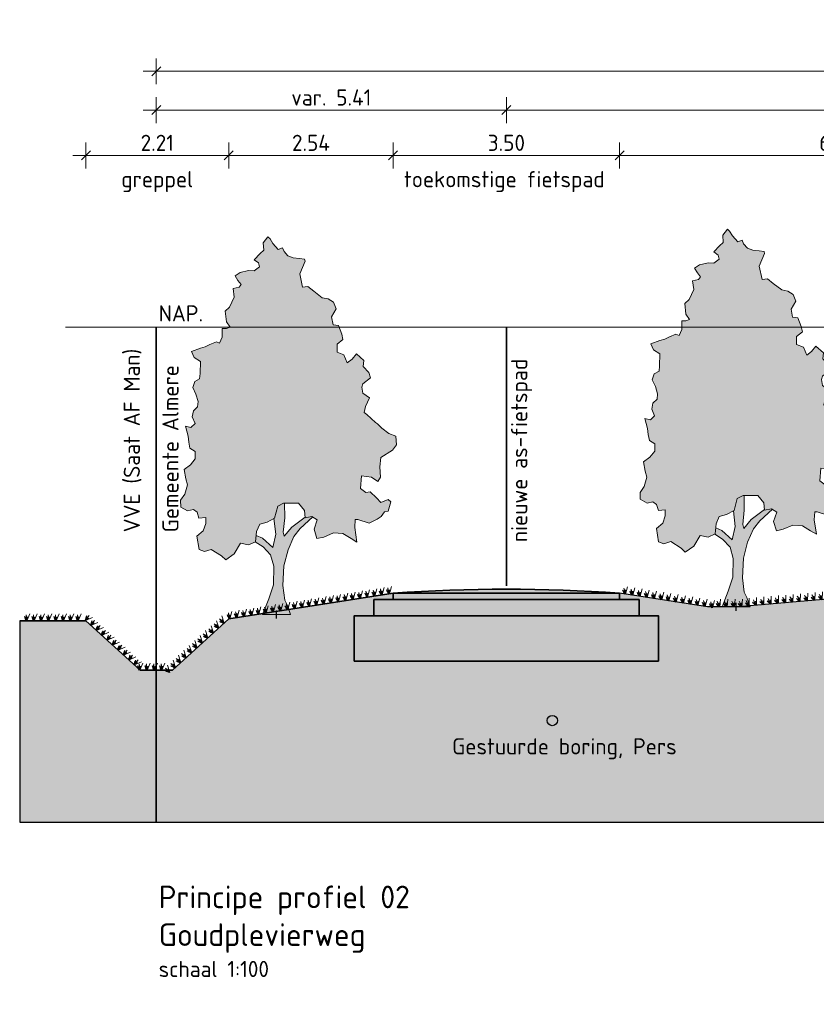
# Model space of a CAD drawing. Header units: metres. Extents: x 150805 to 161014, y 478675 to 486369.
# Tile 24 of 35: x 160820 to 160832, y 478706 to 478721. Entities that reach past the tile are written whole.
import ezdxf

# ---------------------------------------------------------------- set-up
doc = ezdxf.new("R2010")
doc.units = ezdxf.units.M
doc.linetypes.add('AL-NAP_LIJN', pattern=[15.25, 12, -1.5, 0.25, -1.5])
doc.linetypes.add('XX-HART', pattern=[12, 4, -2, 0, -2, 4])
doc.layers.get('0').update_dxf_attribs({"lineweight": 25})
doc.layers.get('Defpoints').update_dxf_attribs({"lineweight": 25, "true_color": 0xff7fff})
for name, color, linetype, lineweight in [('N-WE-GR-BOOM-1e-A', 90, 'Continuous', 25), ('N-WE-GR-BOOM-1e-SD', 90, 'Continuous', 25), ('N-WE-VH-KANTVERHARDING-G', 7, 'Continuous', 35), ('X-XX-AL-M', 7, 'Continuous', 18), ('X-XX-AL-NAP-G', 7, 'AL-NAP_LIJN', 18), ('X-XX-AL-T25', 7, 'Continuous', 25), ('X-XX-AL-T35', 7, 'Continuous', 35)]:
    doc.layers.add(name, color=color, linetype=linetype, lineweight=lineweight)
for name, color, linetype, lineweight, true_color in [('N-WE-GR-BOOM-S', 7, 'Continuous', 40, 0x009900), ('N-WE-KG-GRENS_PERCEEL-G', 150, 'KG-PERCEEL', 35, 0x007fff), ('X-XX-AL-HARTLIJN-G', 7, 'XX-HART', 35, 0xff2e2e)]:
    doc.layers.add(name, color=color, linetype=linetype, lineweight=lineweight, true_color=true_color)
doc.layers.add('N-WE-GR-WEGEN-A', color=7, linetype='Continuous', lineweight=40, true_color=0xffd6ad, transparency=0.4)
doc.styles.add('NLCS-ISO-M100-T25', font='NLCS-ISO.ttf')
doc.styles.add('NLCS-ISO-M100-T35', font='NLCS-ISO.ttf')
doc.styles.get("Standard").update_dxf_attribs({"font": 'NLCS-ISO.ttf'})
doc.linetypes.add('KG-PERCEEL', pattern='A,5.5,-2,["P",Standard,S=1.8,R=0,X=-0.5,Y=-0.9],-2,5.5,-2,[5,NLCS.shx,S=0.75,R=0,X=0,Y=0],-2', length=19)
doc.dimstyles.new('NLCS-M100-T25-SCHRAP-X_L2_H1', dxfattribs={"dimscale": 0.1, "dimtxt": 2.5, "dimasz": 1.4, "dimexe": 2, "dimexo": 2, "dimgap": 0.7, "dimtad": 1, "dimzin": 0, "dimdsep": 46, "dimtxsty": 'NLCS-ISO-M100-T25', "dimblk": 'OBLIQUE', "dimcen": 0, "dimdle": 2, "dimclrd": 256, "dimclre": 256, "dimclrt": 256, "dimadec": 1, "dimazin": 0, "dimtfac": 1, "dimtofl": 0, "dimtmove": 1, "dimatfit": 0, "dimldrblk": 'OBLIQUE', "dimfxl": 2, "dimfxlon": 1, "dimtfill": 1, "dimtfillclr": 254, "dimtolj": 1, "dimtzin": 0, "dimlwd": 18, "dimlwe": 18, "dimarcsym": 0})

# ---------------------------------------------------------------- blocks, each defined once
blk = doc.blocks.new('_Oblique')
at = {"color": 0, "linetype": 'ByBlock', "lineweight": -2}
blk.add_line((-0.5, -0.5), (0.5, 0.5), dxfattribs=at)
blk = doc.blocks.new('*D122')
at = {"layer": 'Defpoints', "color": 0, "transparency": 16777216}
for p in [(160827.505, 478719.78), (160839.255, 478719.286), (160827.505, 478716.423)]:
    blk.add_point(p, dxfattribs=at)
at = {"layer": 'X-XX-AL-M', "linetype": 'Continuous', "lineweight": 18, "transparency": 16777216}
for p, q in [((160827.505, 478719.58), (160827.505, 478719.98)), ((160839.255, 478719.58), (160839.255, 478719.98)), ((160839.455, 478719.78), (160827.305, 478719.78))]:
    blk.add_line(p, q, dxfattribs=at)
at = {"layer": 'X-XX-AL-M', "lineweight": 18, "transparency": 16777216, "xscale": 0.14, "yscale": 0.14, "zscale": 0.14, "rotation": 180}
blk.add_blockref('_Oblique', (160827.505, 478719.78), dxfattribs=at)
at = {"layer": 'X-XX-AL-M', "lineweight": 18, "transparency": 16777216, "xscale": 0.14, "yscale": 0.14, "zscale": 0.14}
blk.add_blockref('_Oblique', (160839.255, 478719.78), dxfattribs=at)
at = {"layer": 'X-XX-AL-M', "transparency": 16777216, "insert": (160833.38, 478719.975), "char_height": 0.25, "attachment_point": 5, "style": 'NLCS-ISO-M100-T25', "bg_fill": 3, "box_fill_scale": 1.1, "bg_fill_color": 256, "bg_fill_true_color": 13158600, "bg_fill_transparency": 0}
blk.add_mtext('\\A1;11.75', dxfattribs=at)
blk = doc.blocks.new('*D123')
at = {"layer": 'Defpoints', "color": 0, "transparency": 16777216}
for p in [(160836.005, 478719.079), (160836.005, 478712.926), (160829.255, 478712.623)]:
    blk.add_point(p, dxfattribs=at)
at = {"layer": 'X-XX-AL-M', "linetype": 'Continuous', "lineweight": 18, "transparency": 16777216}
for p, q in [((160829.255, 478718.879), (160829.255, 478719.279)), ((160836.005, 478718.879), (160836.005, 478719.279)), ((160829.055, 478719.079), (160836.205, 478719.079))]:
    blk.add_line(p, q, dxfattribs=at)
at = {"layer": 'X-XX-AL-M', "lineweight": 18, "transparency": 16777216, "xscale": 0.14, "yscale": 0.14, "zscale": 0.14, "rotation": 180}
blk.add_blockref('_Oblique', (160829.255, 478719.079), dxfattribs=at)
at = {"layer": 'X-XX-AL-M', "lineweight": 18, "transparency": 16777216, "xscale": 0.14, "yscale": 0.14, "zscale": 0.14}
blk.add_blockref('_Oblique', (160836.005, 478719.079), dxfattribs=at)
at = {"layer": 'X-XX-AL-M', "transparency": 16777216, "insert": (160832.63, 478719.274), "char_height": 0.25, "attachment_point": 5, "style": 'NLCS-ISO-M100-T25', "bg_fill": 3, "box_fill_scale": 1.1, "bg_fill_color": 256, "bg_fill_true_color": 13158600, "bg_fill_transparency": 0}
blk.add_mtext('\\A1;6.75', dxfattribs=at)
blk = doc.blocks.new('*D127')
at = {"layer": 'Defpoints', "color": 0, "transparency": 16777216}
for p in [(160848.285, 478720.38), (160822.095, 478716.423), (160848.285, 478716.423)]:
    blk.add_point(p, dxfattribs=at)
at = {"layer": 'X-XX-AL-M', "linetype": 'Continuous', "lineweight": 18, "transparency": 16777216}
for p, q in [((160822.095, 478720.18), (160822.095, 478720.58)), ((160848.285, 478720.18), (160848.285, 478720.58)), ((160821.895, 478720.38), (160848.485, 478720.38))]:
    blk.add_line(p, q, dxfattribs=at)
at = {"layer": 'X-XX-AL-M', "lineweight": 18, "transparency": 16777216, "xscale": 0.14, "yscale": 0.14, "zscale": 0.14, "rotation": 180}
blk.add_blockref('_Oblique', (160822.095, 478720.38), dxfattribs=at)
at = {"layer": 'X-XX-AL-M', "lineweight": 18, "transparency": 16777216, "xscale": 0.14, "yscale": 0.14, "zscale": 0.14}
blk.add_blockref('_Oblique', (160848.285, 478720.38), dxfattribs=at)
at = {"layer": 'X-XX-AL-M', "transparency": 16777216, "insert": (160835.19, 478720.6), "char_height": 0.25, "attachment_point": 5, "style": 'NLCS-ISO-M100-T25', "bg_fill": 3, "box_fill_scale": 1.1, "bg_fill_color": 256, "bg_fill_true_color": 13158600, "bg_fill_transparency": 0}
blk.add_mtext('\\A1;var. 26.19 (RVB)', dxfattribs=at)
blk = doc.blocks.new('*D128')
at = {"layer": 'Defpoints', "color": 0, "transparency": 16777216}
for p in [(160822.095, 478719.78), (160822.095, 478716.423), (160827.505, 478716.423)]:
    blk.add_point(p, dxfattribs=at)
at = {"layer": 'X-XX-AL-M', "linetype": 'Continuous', "lineweight": 18, "transparency": 16777216}
for p, q in [((160822.095, 478719.58), (160822.095, 478719.98)), ((160827.505, 478719.58), (160827.505, 478719.98)), ((160827.705, 478719.78), (160821.895, 478719.78))]:
    blk.add_line(p, q, dxfattribs=at)
at = {"layer": 'X-XX-AL-M', "lineweight": 18, "transparency": 16777216, "xscale": 0.14, "yscale": 0.14, "zscale": 0.14, "rotation": 180}
blk.add_blockref('_Oblique', (160822.095, 478719.78), dxfattribs=at)
at = {"layer": 'X-XX-AL-M', "lineweight": 18, "transparency": 16777216, "xscale": 0.14, "yscale": 0.14, "zscale": 0.14}
blk.add_blockref('_Oblique', (160827.505, 478719.78), dxfattribs=at)
at = {"layer": 'X-XX-AL-M', "transparency": 16777216, "insert": (160824.8, 478719.975), "char_height": 0.25, "attachment_point": 5, "style": 'NLCS-ISO-M100-T25', "bg_fill": 3, "box_fill_scale": 1.1, "bg_fill_color": 256, "bg_fill_true_color": 13158600, "bg_fill_transparency": 0}
blk.add_mtext('\\A1;var. 5.41', dxfattribs=at)
blk = doc.blocks.new('*D109')
at = {"layer": 'Defpoints', "color": 0, "transparency": 16777216}
for p in [(160825.755, 478719.079), (160825.755, 478712.623), (160823.215, 478711.914)]:
    blk.add_point(p, dxfattribs=at)
at = {"layer": 'X-XX-AL-M', "linetype": 'Continuous', "lineweight": 18, "transparency": 16777216}
for p, q in [((160823.215, 478718.879), (160823.215, 478719.279)), ((160825.755, 478718.879), (160825.755, 478719.279)), ((160823.015, 478719.079), (160825.955, 478719.079))]:
    blk.add_line(p, q, dxfattribs=at)
at = {"layer": 'X-XX-AL-M', "lineweight": 18, "transparency": 16777216, "xscale": 0.14, "yscale": 0.14, "zscale": 0.14, "rotation": 180}
blk.add_blockref('_Oblique', (160823.215, 478719.079), dxfattribs=at)
at = {"layer": 'X-XX-AL-M', "lineweight": 18, "transparency": 16777216, "xscale": 0.14, "yscale": 0.14, "zscale": 0.14}
blk.add_blockref('_Oblique', (160825.755, 478719.079), dxfattribs=at)
at = {"layer": 'X-XX-AL-M', "transparency": 16777216, "insert": (160824.485, 478719.274), "char_height": 0.25, "attachment_point": 5, "style": 'NLCS-ISO-M100-T25', "bg_fill": 3, "box_fill_scale": 1.1, "bg_fill_color": 256, "bg_fill_true_color": 13158600, "bg_fill_transparency": 0}
blk.add_mtext('\\A1;2.54', dxfattribs=at)
blk = doc.blocks.new('*D110')
at = {"layer": 'Defpoints', "color": 0, "transparency": 16777216}
for p in [(160829.255, 478719.079), (160825.755, 478712.623), (160829.255, 478712.623)]:
    blk.add_point(p, dxfattribs=at)
at = {"layer": 'X-XX-AL-M', "linetype": 'Continuous', "lineweight": 18, "transparency": 16777216}
for p, q in [((160825.755, 478718.879), (160825.755, 478719.279)), ((160829.255, 478718.879), (160829.255, 478719.279)), ((160825.555, 478719.079), (160829.455, 478719.079))]:
    blk.add_line(p, q, dxfattribs=at)
at = {"layer": 'X-XX-AL-M', "lineweight": 18, "transparency": 16777216, "xscale": 0.14, "yscale": 0.14, "zscale": 0.14, "rotation": 180}
blk.add_blockref('_Oblique', (160825.755, 478719.079), dxfattribs=at)
at = {"layer": 'X-XX-AL-M', "lineweight": 18, "transparency": 16777216, "xscale": 0.14, "yscale": 0.14, "zscale": 0.14}
blk.add_blockref('_Oblique', (160829.255, 478719.079), dxfattribs=at)
at = {"layer": 'X-XX-AL-M', "transparency": 16777216, "insert": (160827.505, 478719.274), "char_height": 0.25, "attachment_point": 5, "style": 'NLCS-ISO-M100-T25', "bg_fill": 3, "box_fill_scale": 1.1, "bg_fill_color": 256, "bg_fill_true_color": 13158600, "bg_fill_transparency": 0}
blk.add_mtext('\\A1;3.50', dxfattribs=at)
blk = doc.blocks.new('SGR-BOOM_S01_V_ZIJ-D')
at = {"layer": 'N-WE-GR-BOOM-1e-A', "transparency": 33554585}
h = blk.add_hatch(color=256, dxfattribs=at)
h.dxf.hatch_style = 1
h.set_gradient(color1=(254, 204, 102), color2=(108, 181, 90), tint=1, name='CYLINDER')
h.paths.add_polyline_path([(-1.056, 11.496), (-0.874, 11.68), (-0.792, 11.622), (-0.684, 11.475), (-0.477, 11.294), (-0.312, 11.337), (-0.253, 11.231), (-0.105, 11.091), (0.102, 11.028), (0.349, 11.012), (0.538, 10.99), (0.556, 10.931), (0.353, 10.535), (0.462, 10.124), (0.668, 10.149), (0.893, 10.004), (1.224, 9.8), (1.454, 9.761), (1.661, 9.663), (1.763, 9.457), (1.582, 9.209), (1.643, 8.962), (1.849, 8.94), (1.975, 8.676), (2.018, 8.511), (1.795, 8.362), (1.797, 8.115), (2.062, 8.035), (2.188, 7.789), (2.376, 7.896), (2.539, 8.062), (2.829, 7.858), (2.807, 7.67), (3.015, 7.489), (3.081, 7.325), (2.794, 7.134), (2.753, 7.034), (2.796, 6.845), (3.044, 6.706), (2.899, 6.434), (2.842, 6.251), (2.942, 6.187), (3.274, 5.943), (3.357, 5.902), (3.523, 5.762), (3.795, 5.599), (4.06, 5.519), (4.086, 5.248), (3.94, 5.082), (3.489, 4.855), (3.45, 4.566), (3.476, 4.254), (3.371, 4.112), (3.122, 4.252), (2.734, 4.29), (2.695, 3.901), (2.902, 3.779), (3.067, 3.798), (3.316, 3.611), (3.482, 3.471), (3.77, 3.556), (3.87, 3.492), (3.772, 3.203), (3.625, 3.184), (3.503, 3.036), (3.339, 2.952), (3.033, 2.826), (2.597, 2.946), (2.497, 2.946), (2.475, 2.698), (2.561, 2.246), (2.337, 2.35), (2.023, 2.512), (1.652, 2.527), (1.282, 2.4), (1.018, 2.357), (0.91, 2.645), (1.031, 2.934), (0.824, 3.038), (0.559, 2.995), (0.534, 3.219), (0.303, 3.447), (-0.274, 3.442), (-0.497, 3.358), (-0.618, 2.986), (-0.906, 2.86), (-1.193, 2.793), (-1.315, 2.568), (-1.354, 2.256), (-1.624, 2.154), (-1.931, 2.21), (-2.175, 1.879), (-2.504, 1.694), (-2.669, 1.816), (-3.066, 2.019), (-3.33, 1.952), (-3.536, 2.015), (-3.622, 2.427), (-3.376, 2.593), (-3.278, 2.818), (-3.279, 3.006), (-3.544, 2.981), (-3.61, 3.169), (-3.752, 3.25), (-3.981, 3.207), (-4.247, 3.328), (-4.249, 3.535), (-4.086, 3.724), (-3.988, 4.013), (-4.048, 4.195), (-4.115, 4.483), (-3.869, 4.633), (-3.682, 4.817), (-3.684, 5.046), (-3.891, 5.145), (-3.933, 5.333), (-3.958, 5.515), (-4.061, 5.826), (-3.854, 5.787), (-3.691, 5.912), (-3.798, 6.117), (-3.758, 6.3), (-3.595, 6.425), (-3.572, 6.59), (-3.657, 6.818), (-3.782, 7.024), (-3.701, 7.207), (-3.519, 7.291), (-3.497, 7.456), (-3.482, 7.827), (-3.73, 7.948), (-3.832, 8.136), (-3.485, 8.239), (-3.297, 8.281), (-3.115, 8.348), (-2.868, 8.432), (-2.745, 8.392), (-2.64, 8.575), (-2.642, 8.846), (-2.477, 8.847), (-2.336, 8.889), (-2.479, 9.053), (-2.523, 9.383), (-2.359, 9.507), (-2.179, 9.815), (-2.222, 10.085), (-1.993, 10.128), (-1.911, 10.212), (-2.036, 10.334), (-2.143, 10.475), (-1.955, 10.582), (-1.626, 10.644), (-1.402, 10.628), (-1.197, 10.753), (-1.239, 10.876), (-1.405, 10.975), (-1.177, 11.165), (-1.036, 11.266)])
h = blk.add_hatch(color=256, dxfattribs=at)
h.dxf.hatch_style = 1
h.set_gradient(color1=(99, 100, 102), color2=(88, 186, 72), tint=1, name='INVCURVED')
h.paths.add_polyline_path([(-0.098, 2.001), (0.128, 2.415), (0.374, 2.664), (0.861, 3.02), (0.824, 3.038), (0.559, 2.995), (0.557, 3.016), (0.044, 2.703), (-0.243, 2.43), (-0.285, 2.553), (-0.229, 2.989), (-0.233, 3.442), (-0.274, 3.442), (-0.497, 3.358), (-0.618, 2.986), (-0.646, 2.974), (-0.573, 2.492), (-0.693, 2.079), (-1.09, 2.364), (-1.33, 2.45), (-1.356, 2.244), (-1.064, 2.093), (-0.774, 1.848), (-0.648, 1.502), (-0.667, 0.925), (-0.846, 0.488), (-1.08, 0), (0, 0), (-0.126, 0.287), (-0.227, 0.452), (-0.296, 0.904), (-0.259, 1.505)])
at = {"lineweight": 0}
for p, q in [((-0.233, 3.442), (-0.229, 2.989)), ((-0.573, 2.492), (-0.646, 2.974)), ((-0.229, 2.989), (-0.285, 2.553)), ((0.044, 2.703), (0.557, 3.016)), ((0.861, 3.02), (0.374, 2.664)), ((-1.33, 2.45), (-1.09, 2.364)), ((-0.693, 2.079), (-0.573, 2.492)), ((-0.285, 2.553), (-0.243, 2.43)), ((-0.243, 2.43), (0.044, 2.703)), ((0.374, 2.664), (0.128, 2.415)), ((-1.368, 2.251), (-1.064, 2.093)), ((-1.09, 2.364), (-0.693, 2.079)), ((0.128, 2.415), (-0.098, 2.001)), ((-1.064, 2.093), (-0.774, 1.848)), ((-0.774, 1.848), (-0.648, 1.502)), ((-0.098, 2.001), (-0.259, 1.505)), ((-0.648, 1.502), (-0.667, 0.925)), ((-0.259, 1.505), (-0.296, 0.904)), ((-0.667, 0.925), (-0.846, 0.488)), ((-0.296, 0.904), (-0.227, 0.452)), ((-0.846, 0.488), (-1.08, 0)), ((-0.227, 0.452), (-0.126, 0.287)), ((-1.08, 0), (0, 0)), ((-0.126, 0.287), (0, 0))]:
    blk.add_line(p, q, dxfattribs=at)
at = {"lineweight": 0, "flags": 128}
blk.add_lwpolyline([(-1.056, 11.496), (-0.874, 11.68), (-0.792, 11.622), (-0.684, 11.475), (-0.477, 11.294), (-0.312, 11.337), (-0.253, 11.231), (-0.105, 11.091), (0.102, 11.028), (0.349, 11.012), (0.538, 10.99), (0.556, 10.931), (0.353, 10.535), (0.462, 10.124), (0.668, 10.149), (0.893, 10.004), (1.224, 9.8), (1.454, 9.761), (1.661, 9.663), (1.763, 9.457), (1.582, 9.209), (1.643, 8.962), (1.849, 8.94), (1.975, 8.676), (2.018, 8.511), (1.795, 8.362), (1.797, 8.115), (2.062, 8.035), (2.188, 7.789), (2.376, 7.896), (2.539, 8.062), (2.829, 7.858), (2.807, 7.67), (3.015, 7.489), (3.081, 7.325), (2.794, 7.134), (2.753, 7.034), (2.796, 6.845), (3.044, 6.706), (2.899, 6.434), (2.842, 6.251), (2.942, 6.187), (3.274, 5.943), (3.357, 5.902), (3.523, 5.762), (3.795, 5.599), (4.06, 5.519), (4.086, 5.248), (3.94, 5.082), (3.489, 4.855), (3.45, 4.566), (3.476, 4.254), (3.371, 4.112), (3.122, 4.252), (2.734, 4.29), (2.695, 3.901), (2.902, 3.779), (3.067, 3.798), (3.316, 3.611), (3.482, 3.471), (3.77, 3.556), (3.87, 3.492), (3.772, 3.203), (3.625, 3.184), (3.503, 3.036), (3.339, 2.952), (3.033, 2.826), (2.597, 2.946), (2.497, 2.946), (2.475, 2.698), (2.561, 2.246), (2.337, 2.35), (2.023, 2.512), (1.652, 2.527), (1.282, 2.4), (1.018, 2.357), (0.91, 2.645), (1.031, 2.934), (0.824, 3.038), (0.559, 2.995), (0.534, 3.219), (0.303, 3.447), (-0.274, 3.442), (-0.497, 3.358), (-0.618, 2.986), (-0.906, 2.86), (-1.193, 2.793), (-1.315, 2.568), (-1.354, 2.256), (-1.624, 2.154), (-1.931, 2.21), (-2.175, 1.879), (-2.504, 1.694), (-2.669, 1.816), (-3.066, 2.019), (-3.33, 1.952), (-3.536, 2.015), (-3.622, 2.427), (-3.376, 2.593), (-3.278, 2.818), (-3.279, 3.006), (-3.544, 2.981), (-3.61, 3.169), (-3.752, 3.25), (-3.981, 3.207), (-4.247, 3.328), (-4.249, 3.535), (-4.086, 3.724), (-3.988, 4.013), (-4.048, 4.195), (-4.115, 4.483), (-3.869, 4.633), (-3.682, 4.817), (-3.684, 5.046), (-3.891, 5.145), (-3.933, 5.333), (-3.958, 5.515), (-4.061, 5.826), (-3.854, 5.787), (-3.691, 5.912), (-3.798, 6.117), (-3.758, 6.3), (-3.595, 6.425), (-3.572, 6.59), (-3.657, 6.818), (-3.782, 7.024), (-3.701, 7.207), (-3.519, 7.291), (-3.497, 7.456), (-3.482, 7.827), (-3.73, 7.948), (-3.832, 8.136), (-3.485, 8.239), (-3.297, 8.281), (-3.115, 8.348), (-2.868, 8.432), (-2.745, 8.392), (-2.64, 8.575), (-2.642, 8.846), (-2.477, 8.847), (-2.336, 8.889), (-2.479, 9.053), (-2.523, 9.383), (-2.359, 9.507), (-2.179, 9.815), (-2.222, 10.085), (-1.993, 10.128), (-1.911, 10.212), (-2.036, 10.334), (-2.143, 10.475), (-1.955, 10.582), (-1.626, 10.644), (-1.402, 10.628), (-1.197, 10.753), (-1.239, 10.876), (-1.405, 10.975), (-1.177, 11.165), (-1.036, 11.266)], close=True, dxfattribs=at)
at = {"layer": 'Defpoints'}
blk.add_line((-0.54, -0.119), (-0.54, 0.13), dxfattribs=at)
blk = doc.blocks.new('*D249')
at = {"layer": 'Defpoints', "color": 0, "transparency": 16777216}
for p in [(160821.008, 478719.079), (160821.008, 478711.883), (160823.215, 478711.914)]:
    blk.add_point(p, dxfattribs=at)
at = {"layer": 'X-XX-AL-M', "linetype": 'Continuous', "lineweight": 18, "transparency": 16777216}
for p, q in [((160821.008, 478718.879), (160821.008, 478719.279)), ((160823.215, 478718.879), (160823.215, 478719.279)), ((160823.415, 478719.079), (160820.808, 478719.079))]:
    blk.add_line(p, q, dxfattribs=at)
at = {"layer": 'X-XX-AL-M', "lineweight": 18, "transparency": 16777216, "xscale": 0.14, "yscale": 0.14, "zscale": 0.14, "rotation": 180}
blk.add_blockref('_Oblique', (160821.008, 478719.079), dxfattribs=at)
at = {"layer": 'X-XX-AL-M', "lineweight": 18, "transparency": 16777216, "xscale": 0.14, "yscale": 0.14, "zscale": 0.14}
blk.add_blockref('_Oblique', (160823.215, 478719.079), dxfattribs=at)
at = {"layer": 'X-XX-AL-M', "transparency": 16777216, "insert": (160822.111, 478719.274), "char_height": 0.25, "attachment_point": 5, "style": 'NLCS-ISO-M100-T25', "bg_fill": 3, "box_fill_scale": 1.1, "bg_fill_color": 256, "bg_fill_true_color": 13158600, "bg_fill_transparency": 0}
blk.add_mtext('\\A1;2.21', dxfattribs=at)
blk = doc.blocks.new('Gras-01')
at = {"layer": 'N-WE-GR-BOOM-S', "color": 85, "lineweight": 9, "true_color": 0x58ba48}
for p, q in [((0, 0), (0.004, 0.063)), ((0.003, 0), (0.034, 0.114))]:
    blk.add_line(p, q, dxfattribs=at)
at = {"layer": 'N-WE-GR-BOOM-S', "color": 85, "lineweight": 9, "true_color": 0x58ba48, "flags": 128}
for points in [[(-0.042, 0.06, 0.10285), (-0.006, 0)], [(-0.042, 0.06, -0.10285), (-0.006, 0)], [(-0.002, 0, -0.071887), (-0.022, 0.092)], [(-0.002, 0, 0.071887), (-0.022, 0.092)]]:
    blk.add_lwpolyline(points, format="xyb", dxfattribs=at)
blk = doc.blocks.new('*U254')
at = {"layer": 'N-WE-VH-KANTVERHARDING-G', "rotation": 8.924621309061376}
blk.add_blockref('Gras-01', (0.089, 0), dxfattribs=at)
blk = doc.blocks.new('*U255')
at = {"layer": 'N-WE-VH-KANTVERHARDING-G', "color": 0, "linetype": 'ByBlock', "lineweight": -2, "transparency": 16777216}
for p, rotation in [((160834.436, 478712.405), 3.153733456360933), ((160834.549, 478712.411), 3.153733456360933), ((160834.662, 478712.417), 3.153733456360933), ((160834.776, 478712.423), 3.153733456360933), ((160834.889, 478712.43), 3.153733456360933), ((160835.002, 478712.436), 3.153733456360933), ((160835.115, 478712.442), 3.153733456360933), ((160835.228, 478712.448), 3.153733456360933), ((160835.341, 478712.455), 3.153733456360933), ((160835.454, 478712.461), 3.153733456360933), ((160835.568, 478712.467), 3.153733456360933), ((160835.681, 478712.473), 3.153733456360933), ((160835.794, 478712.48), 3.153733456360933), ((160829.255, 478712.312), 351.0753786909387), ((160829.367, 478712.295), 351.0753786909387), ((160829.479, 478712.277), 351.0753786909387), ((160832.858, 478712.253), 4.89187728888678), ((160832.97, 478712.263), 4.89187728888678), ((160833.083, 478712.275), 6.573935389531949), ((160833.196, 478712.288), 6.573935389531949), ((160833.308, 478712.301), 6.573935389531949), ((160833.421, 478712.314), 6.573935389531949), ((160833.533, 478712.327), 6.573935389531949), ((160833.646, 478712.34), 6.573935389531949), ((160833.759, 478712.353), 6.573935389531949), ((160833.871, 478712.366), 6.573935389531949), ((160833.984, 478712.379), 6.573935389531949), ((160834.097, 478712.386), 3.153733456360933), ((160834.21, 478712.392), 3.153733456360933), ((160834.323, 478712.399), 3.153733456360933), ((160829.59, 478712.26), 351.0753786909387), ((160829.702, 478712.242), 351.0753786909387), ((160829.814, 478712.225), 351.0753786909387), ((160829.926, 478712.207), 351.0753786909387), ((160830.038, 478712.189), 351.0753786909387), ((160830.15, 478712.172), 351.0753786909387), ((160830.262, 478712.154), 351.0753786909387), ((160830.374, 478712.137), 351.0753786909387), ((160830.486, 478712.119), 351.0753786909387), ((160831.164, 478712.108), 4.89187728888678), ((160831.277, 478712.118), 4.89187728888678), ((160831.39, 478712.127), 4.89187728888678), ((160831.503, 478712.137), 4.89187728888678), ((160831.616, 478712.147), 4.89187728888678), ((160831.729, 478712.156), 4.89187728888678), ((160831.841, 478712.166), 4.89187728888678), ((160831.954, 478712.176), 4.89187728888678), ((160832.067, 478712.185), 4.89187728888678), ((160832.18, 478712.195), 4.89187728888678), ((160832.293, 478712.205), 4.89187728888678), ((160832.406, 478712.214), 4.89187728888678), ((160832.519, 478712.224), 4.89187728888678), ((160832.632, 478712.234), 4.89187728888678), ((160832.745, 478712.243), 4.89187728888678), ((160830.598, 478712.101), 351.0753786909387), ((160830.711, 478712.099), 0.3047124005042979), ((160830.824, 478712.1), 0.3047124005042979), ((160830.938, 478712.101), 0.3047124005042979), ((160831.051, 478712.101), 0.3047124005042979)]:
    blk.add_blockref('*U254', p, dxfattribs=dict(at, rotation=rotation))
blk = doc.blocks.new('*U256')
at = {"layer": 'N-WE-VH-KANTVERHARDING-G', "rotation": 171.0753786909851}
blk.add_blockref('Gras-01', (0.062, 0), dxfattribs=at)
blk = doc.blocks.new('*U257')
at = {"layer": 'N-WE-VH-KANTVERHARDING-G', "color": 0, "linetype": 'ByBlock', "lineweight": -2, "transparency": 16777216}
for p, rotation in [((160825.419, 478712.26), 188.9246213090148), ((160825.531, 478712.277), 188.9246213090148), ((160825.643, 478712.295), 188.9246213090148), ((160825.755, 478712.312), 188.9246213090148), ((160824.523, 478712.119), 188.9246213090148), ((160824.635, 478712.137), 188.9246213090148), ((160824.747, 478712.154), 188.9246213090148), ((160824.859, 478712.172), 188.9246213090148), ((160824.971, 478712.189), 188.9246213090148), ((160825.083, 478712.207), 188.9246213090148), ((160825.195, 478712.225), 188.9246213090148), ((160825.307, 478712.242), 188.9246213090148), ((160823.516, 478711.961), 188.9246213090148), ((160823.628, 478711.978), 188.9246213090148), ((160823.74, 478711.996), 188.9246213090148), ((160823.852, 478712.014), 188.9246213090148), ((160823.964, 478712.031), 188.9246213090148), ((160824.076, 478712.049), 188.9246213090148), ((160824.187, 478712.066), 188.9246213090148), ((160824.299, 478712.084), 188.9246213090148), ((160824.411, 478712.101), 188.9246213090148), ((160820.153, 478711.883), 180), ((160820.266, 478711.883), 180), ((160820.379, 478711.883), 180), ((160820.493, 478711.883), 180), ((160820.606, 478711.883), 180), ((160820.719, 478711.883), 180), ((160820.833, 478711.883), 180), ((160820.946, 478711.883), 180), ((160821.046, 478711.849), 137.7490276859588), ((160821.13, 478711.773), 137.7490276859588), ((160823.189, 478711.89), 222.250972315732), ((160823.292, 478711.926), 188.9246213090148), ((160823.404, 478711.943), 188.9246213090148), ((160821.214, 478711.696), 137.7490276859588), ((160821.297, 478711.62), 137.7490276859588), ((160823.021, 478711.737), 222.250972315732), ((160823.105, 478711.814), 222.250972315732), ((160821.381, 478711.544), 137.7490276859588), ((160821.465, 478711.468), 137.7490276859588), ((160822.853, 478711.585), 222.250972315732), ((160822.937, 478711.661), 222.250972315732), ((160821.549, 478711.392), 137.7490276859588), ((160821.633, 478711.315), 137.7490276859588), ((160822.686, 478711.433), 222.250972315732), ((160822.769, 478711.509), 222.250972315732), ((160821.717, 478711.239), 137.7490276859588), ((160821.801, 478711.163), 137.7490276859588), ((160822.518, 478711.28), 222.250972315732), ((160822.602, 478711.357), 222.250972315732), ((160821.899, 478711.123), 180), ((160822.012, 478711.123), 180), ((160822.125, 478711.123), 180), ((160822.239, 478711.123), 180), ((160822.35, 478711.128), 222.250972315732), ((160822.434, 478711.204), 222.250972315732)]:
    blk.add_blockref('*U256', p, dxfattribs=dict(at, rotation=rotation))

msp = doc.modelspace()

# ---------------------------------------------------------------- hatches: boundary and pattern name
at = {"layer": 'N-WE-GR-WEGEN-A', "true_color": 0xf8991e, "transparency": 33554534}
h = msp.add_hatch(color=30, dxfattribs=at)
h.dxf.hatch_style = 1
h.set_gradient(color1=(248, 153, 30), color2=(241, 235, 31), name='INVCURVED')
edge = h.paths.add_edge_path()
edge.add_line((160861.801, 478711.948), (160860.972, 478711.948))
edge.add_line((160860.972, 478711.948), (160858.535, 478710.323))
edge.add_line((160858.535, 478710.323), (160858.035, 478710.323))
edge.add_line((160858.035, 478710.323), (160857.25, 478710.847))
edge.add_arc((160856.14, 478709.182), 2, 56.3099, 79.807)
edge.add_line((160856.494, 478711.151), (160856.494, 478711.151))
edge.add_line((160856.494, 478711.151), (160852.51, 478711.948))
edge.add_line((160852.51, 478711.948), (160849.605, 478711.948))
edge.add_line((160849.605, 478711.948), (160846.37, 478712.353))
edge.add_line((160846.37, 478712.353), (160842.505, 478712.491))
edge.add_line((160842.505, 478712.491), (160842.505, 478712.359))
edge.add_line((160842.505, 478712.359), (160842.705, 478712.359))
edge.add_line((160842.705, 478712.359), (160842.705, 478712.059))
edge.add_line((160842.705, 478712.059), (160842.905, 478712.059))
edge.add_line((160842.905, 478712.059), (160842.905, 478711.059))
edge.add_line((160842.905, 478711.059), (160835.505, 478711.059))
edge.add_line((160835.505, 478711.059), (160835.505, 478712.059))
edge.add_line((160835.505, 478712.059), (160835.805, 478712.059))
edge.add_line((160835.805, 478712.059), (160835.805, 478712.359))
edge.add_line((160835.805, 478712.359), (160836.005, 478712.359))
edge.add_line((160836.005, 478712.359), (160836.005, 478712.491))
edge.add_line((160836.005, 478712.491), (160834.005, 478712.381))
edge.add_line((160834.005, 478712.381), (160833.002, 478712.265))
edge.add_line((160833.002, 478712.265), (160831.085, 478712.101))
edge.add_line((160831.085, 478712.101), (160830.614, 478712.099))
edge.add_line((160830.614, 478712.099), (160829.255, 478712.312))
edge.add_line((160829.255, 478712.312), (160829.255, 478712.212))
edge.add_line((160829.255, 478712.212), (160829.555, 478712.212))
edge.add_line((160829.555, 478712.212), (160829.555, 478711.962))
edge.add_line((160829.555, 478711.962), (160829.855, 478711.962))
edge.add_line((160829.855, 478711.962), (160829.855, 478711.262))
edge.add_line((160829.855, 478711.262), (160825.155, 478711.262))
edge.add_line((160825.155, 478711.262), (160825.155, 478711.962))
edge.add_line((160825.155, 478711.962), (160825.455, 478711.962))
edge.add_line((160825.455, 478711.962), (160825.455, 478712.212))
edge.add_line((160825.455, 478712.212), (160825.755, 478712.212))
edge.add_line((160825.755, 478712.212), (160825.755, 478712.312))
edge.add_line((160825.755, 478712.312), (160823.215, 478711.914))
edge.add_line((160823.215, 478711.914), (160822.345, 478711.123))
edge.add_line((160822.345, 478711.123), (160821.845, 478711.123))
edge.add_line((160821.845, 478711.123), (160821.008, 478711.883))
edge.add_line((160821.008, 478711.883), (160819.985, 478711.883))
edge.add_line((160819.985, 478711.883), (160819.985, 478708.77))
edge.add_line((160819.985, 478708.77), (160861.801, 478708.77))
edge.add_line((160861.801, 478708.77), (160861.801, 478711.948))
at = {"layer": 'N-WE-GR-WEGEN-A', "true_color": 0x939598, "transparency": 33554559}
h = msp.add_hatch(color=252, dxfattribs=at)
h.dxf.hatch_style = 1
h.paths.add_polyline_path([(160825.755, 478712.312), (160829.255, 478712.312, 0.034691)])
h = msp.add_hatch(color=252, dxfattribs=at)
h.dxf.hatch_style = 1
h.paths.add_polyline_path([(160829.255, 478712.312), (160825.755, 478712.312), (160825.755, 478712.212), (160829.255, 478712.212)])
at = {"layer": 'N-WE-GR-WEGEN-A', "true_color": 0xfeeab9, "transparency": 33554559}
h = msp.add_hatch(color=254, dxfattribs=at)
h.dxf.hatch_style = 1
h.paths.add_polyline_path([(160829.555, 478712.212), (160825.455, 478712.212), (160825.455, 478711.962), (160829.555, 478711.962)])
h = msp.add_hatch(color=254, dxfattribs=at)
h.dxf.hatch_style = 1
h.paths.add_polyline_path([(160829.855, 478711.962), (160825.155, 478711.962), (160825.155, 478711.262), (160829.855, 478711.262)])

# ---------------------------------------------------------------- linework, layer by layer
at = {"layer": 'Defpoints', "color": 6, "true_color": 0xff00ff}
msp.add_circle((160828.215, 478710.343), 0.08, dxfattribs=at)
at = {"layer": 'N-WE-KG-GRENS_PERCEEL-G'}
msp.add_line((160822.095, 478716.423), (160822.095, 478708.77), dxfattribs=at)
at = {"layer": 'N-WE-VH-KANTVERHARDING-G', "lineweight": 30, "flags": 128}
msp.add_lwpolyline([(160836.005, 478712.491), (160834.005, 478712.381), (160833.002, 478712.265), (160831.085, 478712.101), (160830.614, 478712.099), (160829.255, 478712.312)], dxfattribs=at)
at = {"layer": 'X-XX-AL-NAP-G'}
msp.add_line((160820.692, 478716.423), (160861.791, 478716.423), dxfattribs=at)

# ---------------------------------------------------------------- block references
at = {"layer": 'N-WE-GR-BOOM-1e-SD', "xscale": 0.4, "yscale": 0.5, "zscale": 0.5}
for p in [(160831.271, 478712.099), (160824.171, 478711.98)]:
    msp.add_blockref('SGR-BOOM_S01_V_ZIJ-D', p, dxfattribs=at)

# ---------------------------------------------------------------- texts
at = {"layer": 'Defpoints', "style": 'NLCS-ISO-M100-T25'}
msp.add_text('Gestuurde boring, Pers', height=0.25, dxfattribs=at).set_placement((160826.667, 478709.819))
at = {"layer": 'X-XX-AL-T25', "color": 240, "true_color": 0xed1f24, "style": 'NLCS-ISO-M100-T25'}
for s, p in [('VVE (Saat AF Man)', (160821.842, 478713.253)), ('Gemeente Almere', (160822.439, 478713.253))]:
    msp.add_text(s, height=0.25, rotation=90, dxfattribs=at).set_placement(p)
at = {"layer": 'X-XX-AL-T25', "insert": (160822.132, 478706.627), "char_height": 0.25, "attachment_point": 1, "style": 'NLCS-ISO-M100-T25'}
msp.add_mtext_dynamic_manual_height_columns('schaal 1:100', width=1.87194, gutter_width=1.25, heights=[0], dxfattribs=at)
at = {"layer": 'X-XX-AL-T35', "insert": (160822.132, 478707.791), "char_height": 0.35, "width": 9.70714, "attachment_point": 1, "style": 'NLCS-ISO-M100-T35'}
msp.add_mtext('Principe profiel 02\\PGoudplevierweg', dxfattribs=at)

# ---------------------------------------------------------------- next in the draw order: dimensions: what is measured, and where the dimension line sits
at = {"layer": 'X-XX-AL-M'}
dim = msp.add_linear_dim(base=(160827.505, 478719.78), p1=(160839.255, 478719.286), p2=(160827.505, 478716.423), dimstyle='NLCS-M100-T25-SCHRAP-X_L2_H1', dxfattribs=at)
dim.commit()
dim.dimension.update_dxf_attribs({"geometry": '*D122', "text_midpoint": (160833.38, 478719.975)})

# ---------------------------------------------------------------- next in the draw order: dimensions: what is measured, and where the dimension line sits
dim = msp.add_linear_dim(base=(160836.005, 478719.079), p1=(160829.255, 478712.623), p2=(160836.005, 478712.926), dimstyle='NLCS-M100-T25-SCHRAP-X_L2_H1', dxfattribs=at)
dim.commit()
dim.dimension.update_dxf_attribs({"geometry": '*D123', "text_midpoint": (160832.63, 478719.274)})

# ---------------------------------------------------------------- next in the draw order: dimensions: what is measured, and where the dimension line sits
dim = msp.add_linear_dim(base=(160848.285, 478720.38), p1=(160822.095, 478716.423), p2=(160848.285, 478716.423), text='var. <> (RVB)', dimstyle='NLCS-M100-T25-SCHRAP-X_L2_H1', dxfattribs=at)
dim.commit()
dim.dimension.update_dxf_attribs({"geometry": '*D127', "text_midpoint": (160835.19, 478720.6)})

# ---------------------------------------------------------------- next in the draw order: dimensions: what is measured, and where the dimension line sits
dim = msp.add_linear_dim(base=(160822.095, 478719.78), p1=(160827.505, 478716.423), p2=(160822.095, 478716.423), text='var. <>', dimstyle='NLCS-M100-T25-SCHRAP-X_L2_H1', dxfattribs=at)
dim.commit()
dim.dimension.update_dxf_attribs({"geometry": '*D128', "text_midpoint": (160824.8, 478719.975)})

# ---------------------------------------------------------------- next in the draw order: texts
at = {"layer": 'X-XX-AL-T25', "style": 'NLCS-ISO-M100-T25'}
msp.add_text('greppel', height=0.25, dxfattribs=at).set_placement((160821.554, 478718.587))
at = {"layer": 'X-XX-AL-T25', "insert": (160822.132, 478716.763), "char_height": 0.25, "attachment_point": 1, "style": 'NLCS-ISO-M100-T25'}
msp.add_mtext_dynamic_manual_height_columns('NAP.', width=1.87194, gutter_width=1.25, heights=[0], dxfattribs=at)

# ---------------------------------------------------------------- next in the draw order: dimensions: what is measured, and where the dimension line sits
at = {"layer": 'X-XX-AL-M'}
dim = msp.add_linear_dim(base=(160825.755, 478719.079), p1=(160823.215, 478711.914), p2=(160825.755, 478712.623), dimstyle='NLCS-M100-T25-SCHRAP-X_L2_H1', dxfattribs=at)
dim.commit()
dim.dimension.update_dxf_attribs({"geometry": '*D109', "text_midpoint": (160824.485, 478719.274)})

# ---------------------------------------------------------------- next in the draw order: linework, layer by layer
at = {"layer": 'Defpoints', "flags": 128}
msp.add_lwpolyline([(160819.985, 478711.883), (160819.985, 478708.77), (160861.801, 478708.77), (160861.801, 478711.948)], dxfattribs=at)
at = {"layer": 'N-WE-VH-KANTVERHARDING-G', "flags": 128}
msp.add_lwpolyline([(160819.985, 478711.883), (160821.008, 478711.883), (160821.845, 478711.123), (160822.345, 478711.123), (160823.215, 478711.914), (160825.755, 478712.312)], dxfattribs=at)
msp.add_lwpolyline([(160825.755, 478712.312, -0.034691), (160829.255, 478712.312)], format="xyb", dxfattribs=at)
for points in [[(160825.755, 478712.312), (160829.255, 478712.312), (160829.255, 478712.212), (160825.755, 478712.212)], [(160825.455, 478712.212), (160829.555, 478712.212), (160829.555, 478711.962), (160825.455, 478711.962)], [(160825.155, 478711.262), (160825.155, 478711.962), (160829.855, 478711.962), (160829.855, 478711.262)]]:
    msp.add_lwpolyline(points, close=True, dxfattribs=at)

# ---------------------------------------------------------------- next in the draw order: dimensions: what is measured, and where the dimension line sits
at = {"layer": 'X-XX-AL-M'}
dim = msp.add_linear_dim(base=(160829.255, 478719.079), p1=(160825.755, 478712.623), p2=(160829.255, 478712.623), dimstyle='NLCS-M100-T25-SCHRAP-X_L2_H1', dxfattribs=at)
dim.commit()
dim.dimension.update_dxf_attribs({"geometry": '*D110', "text_midpoint": (160827.505, 478719.274)})

# ---------------------------------------------------------------- next in the draw order: linework, layer by layer
at = {"layer": 'X-XX-AL-HARTLIJN-G'}
msp.add_line((160827.505, 478716.423), (160827.505, 478710.868), dxfattribs=at)

# ---------------------------------------------------------------- next in the draw order: block references
at = {"layer": 'N-WE-VH-KANTVERHARDING-G'}
msp.add_blockref('*U255', (0, 0), dxfattribs=at)

# ---------------------------------------------------------------- next in the draw order: texts
at = {"layer": 'X-XX-AL-T25', "style": 'NLCS-ISO-M100-T25'}
msp.add_text('toekomstige fietspad', height=0.25, dxfattribs=at).set_placement((160825.922, 478718.587))
msp.add_text('nieuwe as-fietspad', height=0.25, rotation=90, dxfattribs=at).set_placement((160827.828, 478713.102))

# ---------------------------------------------------------------- next in the draw order: dimensions: what is measured, and where the dimension line sits
at = {"layer": 'X-XX-AL-M'}
dim = msp.add_linear_dim(base=(160821.008, 478719.079), p1=(160823.215, 478711.914), p2=(160821.008, 478711.883), dimstyle='NLCS-M100-T25-SCHRAP-X_L2_H1', dxfattribs=at)
dim.commit()
dim.dimension.update_dxf_attribs({"geometry": '*D249', "text_midpoint": (160822.111, 478719.274)})

# ---------------------------------------------------------------- next in the draw order: block references
at = {"layer": 'N-WE-VH-KANTVERHARDING-G'}
msp.add_blockref('*U257', (0, 0), dxfattribs=at)

doc.saveas('drawing.dxf')
